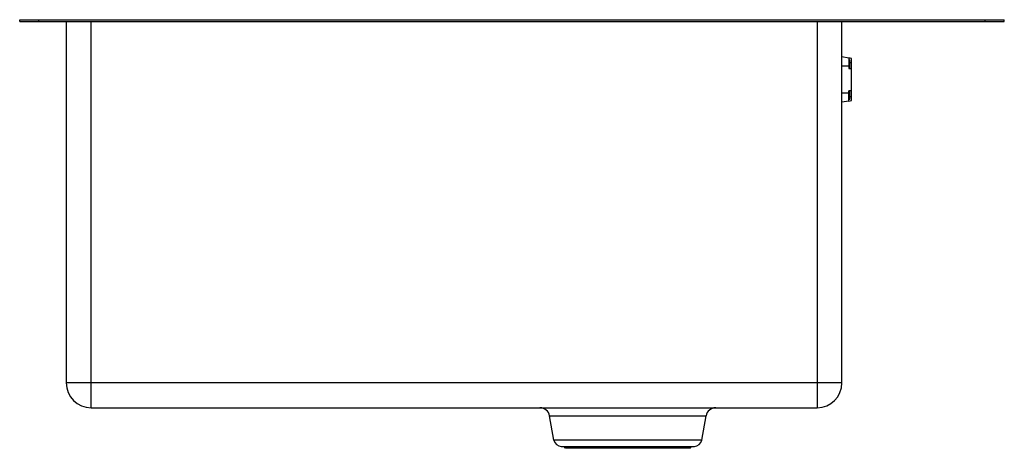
# Paper-space layout '_Destra' of a CAD drawing. Header units: millimetres. Extents: x -445 to 65, y -222 to 0.
import ezdxf

# ---------------------------------------------------------------- set-up
doc = ezdxf.new("R2010")
doc.units = ezdxf.units.MM

psp = doc.layouts.new('_Destra')

# ---------------------------------------------------------------- linework, layer by layer
at = {"color": 7, "linetype": 'Continuous', "lineweight": 25}
for p, q in [((-445, 0), (65, 0)), ((-445, -0.9), (-445, 0)), ((-435, -0.9), (-435, 0)), ((55, -0.9), (55, 0)), ((65, -0.9), (65, 0)), ((-445, -0.9), (65, -0.9)), ((-420.9, -0.9), (-420.9, -188)), ((-408, -200.9), (-408, -0.9)), ((-32, -0.9), (-32, -200.9)), ((-19.1, -188), (-19.1, -0.9)), ((-15.6, -19.86), (-19.1, -19.24)), ((-15.6, -19.86), (-15.6, -25.24)), ((-15.6, -24), (-19.1, -24)), ((-15.6, -25.24), (-14.1, -25.24)), ((-15, -24.75), (-15.4, -25.15)), ((-15.4, -25.15), (-15.4, -25.24)), ((-15, -22.24), (-15, -20.88)), ((-15, -22.24), (-14.1, -22.24)), ((-14.1, -41.87), (-14.1, -25.24)), ((-15.6, -38), (-19.1, -38)), ((-15.6, -42.14), (-15.6, -36.76)), ((-14.1, -36.76), (-15.6, -36.76)), ((-15.4, -36.76), (-15.4, -36.85)), ((-15.4, -36.85), (-15, -37.25)), ((-15, -39.76), (-14.1, -39.76)), ((-15, -41.12), (-15, -39.76)), ((-15.6, -42.14), (-19.1, -42.76)), ((-19.1, -188), (-420.9, -188)), ((-408, -200.9), (-32, -200.9)), ((-170.51, -205.11), (-89.49, -205.11)), ((-168.3, -217.68), (-170.51, -205.11)), ((-91.7, -217.68), (-89.49, -205.11)), ((-91.7, -217.68), (-168.3, -217.68)), ((-164.46, -220.9), (-95.54, -220.9)), ((-162.27, -221.9), (-162.97, -220.9)), ((-97.73, -221.9), (-162.27, -221.9)), ((-97.73, -221.9), (-97.03, -220.9))]:
    psp.add_line(p, q, dxfattribs=at)
for centre, radius, start, end in [((-408, -188), 12.9, 180, 270), ((-32, -188), 12.9, 270, 0), ((-175.53, -206), 5.1, 10, 90), ((-84.47, -206), 5.1, 90, 170), ((-164.46, -217), 3.9, 190, 270), ((-95.54, -217), 3.9, 270, 350)]:
    psp.add_arc(centre, radius, start, end, dxfattribs=at)
for points in [[(-14.1, -20.13), (-14.62, -20.03), (-15.12, -19.95), (-15.6, -19.86)], [(-15, -20.88), (-15.2, -20.85), (-15.4, -20.81), (-15.6, -20.78)], [(-15.6, -41.22), (-15.4, -41.19), (-15.2, -41.15), (-15, -41.12)], [(-15.6, -42.14), (-15.12, -42.05), (-14.62, -41.97), (-14.1, -41.87)]]:
    psp.add_open_spline(points, degree=3, dxfattribs=at)
for points, knots in [([(-14.1, -22.24), (-14.1, -21.85), (-14.1, -21.46), (-14.1, -20.74), (-14.1, -20.4), (-14.1, -20.13)], [0, 0, 0, 0, 0.5, 0.5, 1, 1, 1, 1]), ([(-15, -25.24), (-15, -25.24), (-15, -25.17), (-15, -24.87), (-15, -24.64), (-15, -24.09), (-15, -23.76), (-15, -23.03), (-15, -22.64), (-15, -22.24)], [0, 0, 0, 0, 0.25, 0.25, 0.5, 0.5, 0.75, 0.75, 1, 1, 1, 1]), ([(-14.1, -25.24), (-14.1, -25.24), (-14.1, -25.17), (-14.1, -24.87), (-14.1, -24.64), (-14.1, -24.09), (-14.1, -23.76), (-14.1, -23.03), (-14.1, -22.64), (-14.1, -22.24)], [0, 0, 0, 0, 0.25, 0.25, 0.5, 0.5, 0.75, 0.75, 1, 1, 1, 1]), ([(-15, -39.76), (-15, -39.36), (-15, -38.97), (-15, -38.24), (-15, -37.91), (-15, -37.36), (-15, -37.13), (-15, -36.83), (-15, -36.76), (-15, -36.76)], [0, 0, 0, 0, 0.25, 0.25, 0.5, 0.5, 0.75, 0.75, 1, 1, 1, 1])]:
    psp.add_open_spline(points, degree=3, knots=knots, dxfattribs=at)

doc.saveas('drawing.dxf')
